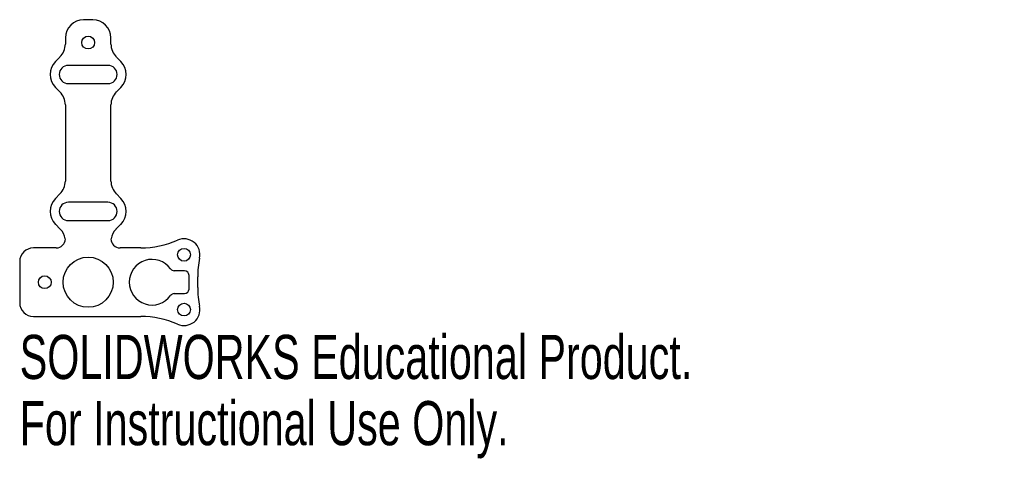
# Model space of a CAD drawing. Header units: millimetres. Extents: x -8 to 100, y -19 to 29.
import ezdxf

# ---------------------------------------------------------------- set-up
doc = ezdxf.new("R2010")
doc.units = ezdxf.units.MM
doc.styles.add('SLDTEXTSTYLE0', font='TXT', dxfattribs={"width": 0.7})

msp = doc.modelspace()

# ---------------------------------------------------------------- linework, layer by layer
at = {"color": 7, "linetype": 'Continuous', "lineweight": 25}
for p, q in [((0.5, 28.75), (-0.5, 28.75)), ((-2.5, 26.75), (-2.5, 26.08)), ((2.5, 26.08), (2.5, 26.75)), ((-3.09, 24.66), (-3.59, 24.16)), ((2.17, 23.75), (-2.17, 23.75)), ((3.59, 24.16), (3.09, 24.66)), ((-2.17, 21.75), (2.17, 21.75)), ((-3.59, 21.34), (-3.09, 20.84)), ((3.09, 20.84), (3.59, 21.34)), ((-2.5, 19.42), (-2.5, 11.08)), ((2.5, 11.08), (2.5, 19.42)), ((-3.09, 9.66), (-3.59, 9.16)), ((2.17, 8.75), (-2.17, 8.75)), ((3.59, 9.16), (3.09, 9.66)), ((-2.17, 6.75), (2.17, 6.75)), ((-3.59, 6.34), (-3.05, 5.8)), ((3.05, 5.8), (3.59, 6.34)), ((-3.5, 3.75), (-6, 3.75)), ((5.76, 3.75), (3.5, 3.75)), ((-7.5, 2.25), (-7.5, -2.25)), ((10.55, 1.25), (9.44, 1.25)), ((11.05, -0.75), (11.05, 0.75)), ((12, -0.59), (12, 0.59)), ((9.44, -1.25), (10.55, -1.25)), ((-6, -3.75), (5.76, -3.75))]:
    msp.add_line(p, q, dxfattribs=at)
for centre, radius in [((0, 26.25), 0.7), ((10.5, 3), 0.7), ((0, 0), 2.75), ((-4.75, 0), 0.7), ((10.5, -3), 0.7)]:
    msp.add_circle(centre, radius, dxfattribs=at)
for centre, radius, start, end in [((-0.5, 26.75), 2, 90, 180), ((0.5, 26.75), 2, 0, 90), ((-4.5, 26.08), 2, 315, 0), ((4.5, 26.08), 2, 180, 225), ((-2.17, 22.75), 2, 135, 225), ((-2.17, 22.75), 1, 90, 270), ((2.17, 22.75), 1, 270, 90), ((2.17, 22.75), 2, 315, 45), ((-4.5, 19.42), 2, 0, 45), ((4.5, 19.42), 2, 135, 180), ((-4.5, 11.08), 2, 315, 0), ((4.5, 11.08), 2, 180, 225), ((-2.17, 7.75), 2, 135, 225), ((-2.17, 7.75), 1, 90, 270), ((2.17, 7.75), 1, 270, 90), ((2.17, 7.75), 2, 315, 45), ((-4.47, 4.39), 2, 10.4088, 45), ((4.47, 4.39), 2, 135, 169.5912), ((-3.5, 4.75), 1, 270, 0), ((3.5, 4.75), 1, 180, 270), ((5.76, 13.75), 10, 270, 293.8094), ((10.5, 3), 1.75, 348.1597, 113.8094), ((-6, 2.25), 1.5, 90, 180), ((7, 0), 2.5, 35.6853, 324.3147), ((22, 0.59), 10, 168.1597, 180), ((9.44, 1.75), 0.5, 215.6853, 270), ((10.55, 0.75), 0.5, 0, 90), ((10.55, -0.75), 0.5, 270, 0), ((22, -0.59), 10, 180, 191.8403), ((9.44, -1.75), 0.5, 90, 144.3147), ((-6, -2.25), 1.5, 180, 270), ((10.5, -3), 1.75, 246.1906, 11.8403), ((5.76, -13.75), 10, 66.1906, 90)]:
    msp.add_arc(centre, radius, start, end, dxfattribs=at)

# ---------------------------------------------------------------- texts
at = {"color": 7, "linetype": 'Continuous', "char_height": 4.8336, "attachment_point": 1, "style": 'SLDTEXTSTYLE0'}
for s, insert in [('SOLIDWORKS Educational Product.', (-7.5, -5.77)), ('For Instructional Use Only.', (-7.5, -13.02))]:
    msp.add_mtext(s, dxfattribs=dict(at, insert=insert))

doc.saveas('drawing.dxf')
